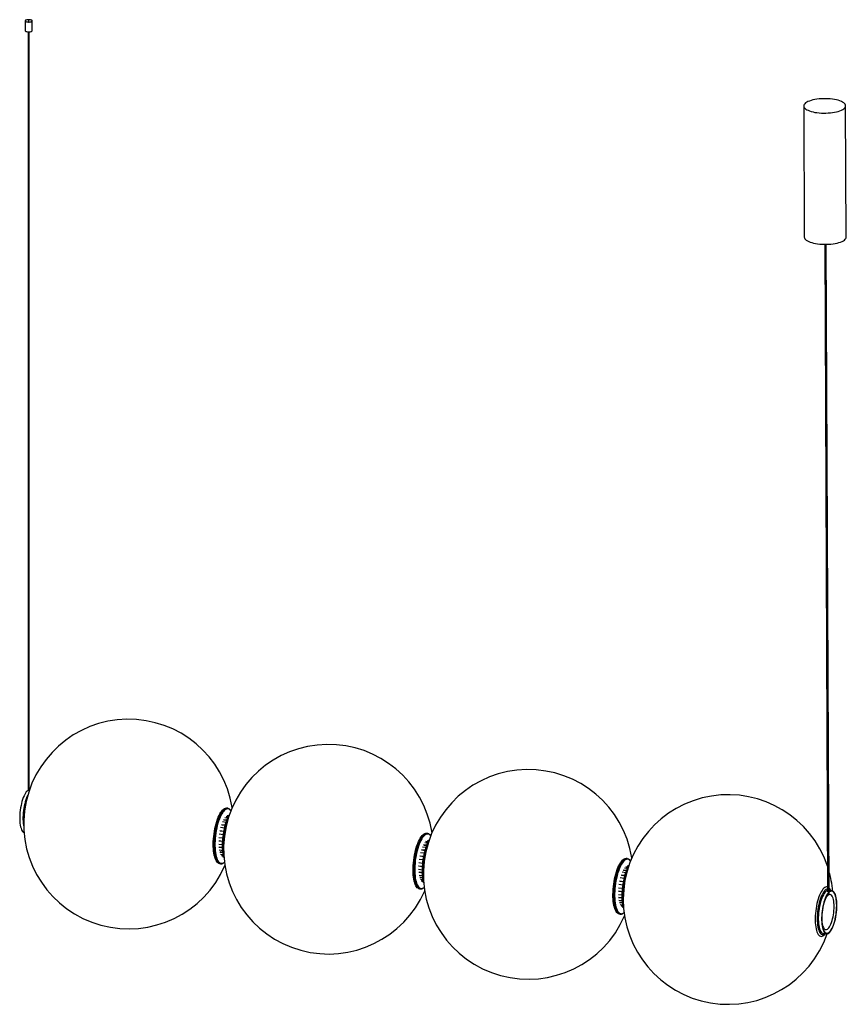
# Paper-space layout '_Dimétrica' of a CAD drawing. Header units: millimetres. Extents: x -629 to 553, y -175 to 1234.
import ezdxf

# ---------------------------------------------------------------- set-up
doc = ezdxf.new("R2010")
doc.units = ezdxf.units.MM

psp = doc.layouts.new('_Dimétrica')

# ---------------------------------------------------------------- linework, layer by layer
at = {"color": 7, "linetype": 'Continuous', "lineweight": 25}
for p, q in [((-621.4, 1232), (-621.4, 1217.9)), ((-611.4, 1217.9), (-611.4, 1232)), ((-617, 1216.2), (-617, 129.9)), ((-615.9, 129.9), (-615.9, 1216.2)), ((492, 1110.2), (492.9, 922.4)), ((552.9, 922.7), (552, 1110.5)), ((522, 912.2), (526.2, -14.7)), ((528.2, -14.6), (524, 912.2)), ((-615.3, 131.5), (-615.9, 131.4)), ((-332.1, 105), (-333.3, 105.2)), ((-332.1, 105), (-331.9, 105)), ((-334, 84.8), (-339.2, 85.5)), ((-332.9, 88.1), (-337.6, 88.7)), ((-333.2, 87.4), (-337.3, 87.9)), ((-331.8, 90.9), (-335.9, 91.4)), ((-330.9, 92.8), (-334.2, 93.3)), ((-331.3, 92), (-334, 92.3)), ((-330.2, 94.2), (-332.4, 94.4)), ((-329.9, 94.7), (-330.7, 94.8)), ((-329.9, 94.7), (-330.4, 94.7)), ((-337.4, 71.9), (-343, 72.6)), ((-337.4, 71.7), (-342.6, 72.3)), ((-336.4, 76.7), (-341.9, 77.4)), ((-335.3, 80.9), (-340.7, 81.6)), ((-335.4, 80.4), (-340.3, 81)), ((-339.1, 57.4), (-344.7, 58.1)), ((-338.8, 62.1), (-344.4, 62.9)), ((-339.1, 57.7), (-344.2, 58.3)), ((-338.2, 67.2), (-343.8, 67.9)), ((-45, 56.8), (-48.3, 57.3)), ((-46.3, 69), (-47.5, 69.2)), ((-44.4, 58.2), (-46.5, 58.4)), ((-44.1, 58.7), (-44.9, 58.8)), ((-44.1, 58.7), (-44.6, 58.7)), ((-339.2, 52.6), (-344.7, 53.3)), ((-339.1, 48.4), (-344.4, 49.1)), ((-339.1, 49), (-343.9, 49.6)), ((-338.9, 44.4), (-343.9, 45)), ((-338.6, 42), (-342.6, 42.5)), ((-49.4, 44.9), (-54.8, 45.5)), ((-49.6, 44.4), (-54.4, 45)), ((-48.2, 48.8), (-53.3, 49.5)), ((-47.1, 52.1), (-51.8, 52.7)), ((-47.3, 51.3), (-51.5, 51.9)), ((-45.9, 54.9), (-50, 55.4)), ((-45.5, 55.9), (-48.1, 56.3)), ((-338.5, 41.2), (-343.1, 41.8)), ((-338.1, 38.5), (-342, 38.9)), ((-337.8, 36.6), (-340.7, 37)), ((-338, 37.6), (-340.3, 37.9)), ((-337.5, 35.4), (-339.2, 35.6)), ((-337.4, 35.2), (-337.6, 35.2)), ((-52.4, 31.2), (-58, 31.9)), ((-51.6, 35.9), (-57.2, 36.6)), ((-51.6, 35.7), (-56.7, 36.3)), ((-50.6, 40.7), (-56.1, 41.4)), ((239.6, 33), (238.3, 33.2)), ((239.6, 33), (239.7, 33)), ((-343.3, 25.8), (-342.1, 25.7)), ((-53.3, 21.4), (-58.9, 22.1)), ((-53.4, 16.6), (-58.9, 17.3)), ((-53, 26.1), (-58.6, 26.8)), ((-53.3, 21.7), (-58.4, 22.3)), ((238.8, 16.1), (234, 16.7)), ((238.5, 15.3), (234.3, 15.9)), ((239.9, 18.9), (235.8, 19.4)), ((240.8, 20.8), (237.5, 21.2)), ((240.4, 19.9), (237.7, 20.3)), ((241.4, 22.1), (239.3, 22.4)), ((241.7, 22.6), (240.9, 22.7)), ((241.7, 22.7), (241.2, 22.7)), ((-53.3, 12.4), (-58.6, 13.1)), ((-53.3, 13), (-58.1, 13.6)), ((-53.1, 8.4), (-58, 9)), ((-52.7, 5.2), (-57.2, 5.7)), ((-52.8, 6), (-56.8, 6.5)), ((-52.3, 2.4), (-56.1, 2.9)), ((-51.9, 0.6), (-54.9, 0.9)), ((-52.1, 1.6), (-54.5, 1.9)), ((234.2, -0.1), (228.6, 0.6)), ((234.2, -0.3), (229.1, 0.3)), ((235.3, 4.6), (229.7, 5.3)), ((236.4, 8.9), (231, 9.5)), ((236.2, 8.3), (231.4, 9)), ((237.6, 12.8), (232.5, 13.5)), ((-57.5, -10.2), (-56.3, -10.4)), ((-56.3, -10.4), (-56.4, -10.3)), ((-51.7, -0.6), (-53.4, -0.4)), ((-51.6, -0.8), (-51.8, -0.8)), ((232.5, -14.6), (226.9, -13.9)), ((232.9, -9.9), (227.2, -9.2)), ((232.5, -14.3), (227.5, -13.7)), ((233.5, -4.8), (227.8, -4.1)), ((532.4, -13), (528.2, -12.4)), ((232.4, -19.4), (226.9, -18.7)), ((232.5, -23.6), (227.2, -22.9)), ((232.5, -23), (227.7, -22.4)), ((232.8, -27.6), (227.8, -27)), ((528.2, -16.4), (528.2, -15.6)), ((233.1, -30.8), (228.6, -30.3)), ((233, -30), (229.1, -29.5)), ((233.5, -33.6), (229.7, -33.1)), ((233.9, -35.4), (230.9, -35.1)), ((233.7, -34.5), (231.3, -34.2)), ((234.2, -36.6), (232.4, -36.4)), ((234.2, -36.9), (234, -36.8)), ((228.3, -46.2), (229.6, -46.4)), ((519, -73.8), (524.6, -74.5))]:
    psp.add_line(p, q, dxfattribs=at)
at = {"color": 7, "linetype": 'Continuous', "lineweight": 25, "flags": 128}
for points in [[(-618.3, 1230.5), (-616.9, 1230.4), (-615.6, 1230.4), (-614.3, 1230.5), (-613.1, 1230.8), (-612.3, 1231.1), (-611.7, 1231.5), (-611.4, 1232), (-611.6, 1232.4), (-612.1, 1232.9), (-612.9, 1233.2), (-614, 1233.5), (-615.2, 1233.7), (-616.6, 1233.7), (-617.9, 1233.6), (-619.2, 1233.4), (-620.2, 1233.1), (-620.9, 1232.8), (-621.4, 1232.3), (-621.4, 1231.9), (-621.1, 1231.4), (-620.4, 1231), (-619.5, 1230.7), (-618.3, 1230.5)], [(-616.6, 1231.9), (-616.4, 1231.8), (-616.2, 1231.9), (-616, 1231.9), (-615.9, 1232), (-615.9, 1232), (-615.9, 1232.1), (-616, 1232.2), (-616.2, 1232.2), (-616.4, 1232.2), (-616.7, 1232.2), (-616.8, 1232.2), (-617, 1232.1), (-617, 1232), (-617, 1232), (-616.8, 1231.9), (-616.6, 1231.9)], [(-621.4, 1217.9), (-621.4, 1217.7), (-621.1, 1217.3), (-620.4, 1216.9), (-619.5, 1216.6), (-618.3, 1216.3)], [(-618.3, 1216.3), (-616.9, 1216.2), (-615.6, 1216.3), (-614.3, 1216.4), (-613.1, 1216.6), (-612.3, 1217), (-611.7, 1217.4), (-611.4, 1217.8), (-611.4, 1217.9)], [(511, 1100.7), (514.1, 1100.3), (517.3, 1100.1), (520.5, 1100), (523.8, 1100), (527, 1100.2), (530.2, 1100.4), (533.2, 1100.8), (536.2, 1101.3), (538.9, 1101.9), (541.5, 1102.5), (543.9, 1103.3), (546, 1104.2), (547.8, 1105.1), (549.3, 1106.1), (550.5, 1107.2), (551.4, 1108.2), (551.9, 1109.4), (552, 1110.5), (551.9, 1111.6), (551.3, 1112.7), (550.4, 1113.8), (549.2, 1114.8), (547.7, 1115.8), (545.9, 1116.7), (543.8, 1117.5), (541.4, 1118.3), (538.8, 1118.9), (536, 1119.5), (533.1, 1120), (530, 1120.3), (526.8, 1120.5), (523.6, 1120.6), (520.3, 1120.6), (517.1, 1120.5), (513.9, 1120.2), (510.9, 1119.9), (507.9, 1119.4), (505.1, 1118.8), (502.6, 1118.1), (500.2, 1117.3), (498.1, 1116.4), (496.3, 1115.5), (494.8, 1114.5), (493.6, 1113.5), (492.7, 1112.4), (492.2, 1111.3), (492, 1110.2), (492.2, 1109.1), (492.8, 1108), (493.6, 1106.9), (494.9, 1105.8), (496.4, 1104.9), (498.2, 1104), (500.3, 1103.1), (502.7, 1102.4), (505.3, 1101.7), (508.1, 1101.1), (511, 1100.7)], [(492.9, 922.4), (492.9, 922.4), (493.1, 921.3), (493.6, 920.2), (494.5, 919.1), (495.7, 918.1), (497.2, 917.1), (499.1, 916.2), (501.2, 915.3), (503.6, 914.6), (506.1, 913.9), (508.9, 913.3), (511.9, 912.9)], [(511.9, 912.9), (515, 912.5), (518.1, 912.3), (521.4, 912.2), (524.6, 912.2), (527.8, 912.4), (531, 912.6), (534.1, 913), (537, 913.5), (539.8, 914.1), (542.4, 914.8), (544.7, 915.5), (546.8, 916.4), (548.7, 917.3), (550.2, 918.3), (551.4, 919.4), (552.2, 920.5), (552.7, 921.6), (552.9, 922.7)], [(-617, 130.9), (-617.4, 130.7), (-618.6, 129.7), (-619.8, 128.5), (-620.9, 126.9), (-622, 125), (-623.1, 122.8), (-624.1, 120.4), (-625.1, 117.8), (-626, 115), (-626.7, 112), (-627.4, 108.9), (-628, 105.7), (-628.5, 102.4), (-628.9, 99.1), (-629.1, 95.9), (-629.3, 92.7), (-629.3, 89.6), (-629.1, 86.6), (-628.9, 83.8), (-628.5, 81.1), (-628, 78.7), (-627.4, 76.6), (-626.7, 74.7), (-626, 73.1), (-625.1, 71.8), (-624.1, 70.9), (-623.1, 70.3), (-623, 70.2)], [(-617.9, 123.4), (-618.4, 122.2), (-619.4, 119.8), (-620.4, 117.2), (-621.3, 114.4), (-622.1, 111.4), (-622.8, 108.3), (-623.4, 105.1), (-623.8, 101.8), (-624.2, 98.6), (-624.5, 95.3), (-624.6, 92.1), (-624.6, 89), (-624.5, 86), (-624.2, 83.2), (-623.8, 80.5), (-623.5, 78.7)], [(-617.9, 123.4), (-618.4, 122.2), (-619.4, 119.8), (-620.4, 117.2), (-621.3, 114.4), (-622.1, 111.4), (-622.8, 108.3), (-623.4, 105.1), (-623.8, 101.8), (-624.2, 98.6), (-624.5, 95.3), (-624.6, 92.1), (-624.6, 89), (-624.5, 86), (-624.2, 83.2), (-623.8, 80.5), (-623.5, 78.7)], [(-343.3, 25.8), (-343.5, 25.8), (-344.7, 26.2), (-345.9, 26.9), (-346.9, 28), (-348, 29.4), (-348.9, 31.1), (-349.7, 33.1), (-350.4, 35.4), (-351.1, 38), (-351.6, 40.8), (-352, 43.8), (-352.3, 47), (-352.4, 50.4), (-352.4, 53.9), (-352.4, 57.5), (-352.1, 61.2), (-351.8, 64.9), (-351.3, 68.6), (-350.8, 72.3), (-350.1, 76), (-349.3, 79.5), (-348.4, 82.9), (-347.5, 86.2), (-346.4, 89.3), (-345.3, 92.2), (-344.1, 94.8), (-342.9, 97.2), (-341.6, 99.3), (-340.3, 101.1), (-339, 102.6), (-337.6, 103.8), (-336.3, 104.6), (-335, 105.1), (-333.8, 105.2), (-333.3, 105.2)], [(-342.1, 25.7), (-342.3, 25.7), (-343.5, 26.1), (-344.6, 26.8), (-345.7, 27.9), (-346.7, 29.3), (-347.7, 31), (-348.5, 33), (-349.2, 35.3), (-349.8, 37.8), (-350.4, 40.6), (-350.8, 43.7), (-351, 46.9), (-351.2, 50.3), (-351.2, 53.8), (-351.1, 57.4), (-350.9, 61), (-350.6, 64.8), (-350.1, 68.5), (-349.5, 72.2), (-348.9, 75.8), (-348.1, 79.4), (-347.2, 82.8), (-346.2, 86), (-345.2, 89.1), (-344.1, 92), (-342.9, 94.6), (-341.6, 97), (-340.4, 99.1), (-339.1, 100.9), (-337.7, 102.4), (-336.4, 103.6), (-335.1, 104.4), (-333.8, 104.9), (-332.5, 105.1), (-332.1, 105)], [(-327.3, 101.5), (-327.6, 101.9), (-328.7, 103), (-329.8, 103.7), (-331, 104.1), (-332.3, 104.2), (-333.6, 103.9), (-334.9, 103.2), (-336.2, 102.2), (-337.5, 100.9), (-338.8, 99.3), (-340.1, 97.3), (-341.3, 95), (-342.5, 92.5), (-343.7, 89.8), (-344.8, 86.8), (-345.8, 83.6), (-346.7, 80.2), (-347.5, 76.7), (-348.2, 73.1), (-348.8, 69.5), (-349.3, 65.8), (-349.7, 62.1), (-349.9, 58.4), (-350, 54.8), (-350, 51.2), (-349.9, 47.8), (-349.7, 44.6), (-349.3, 41.6), (-348.8, 38.7), (-348.2, 36.1), (-347.5, 33.8), (-346.7, 31.7), (-345.8, 30), (-344.8, 28.6), (-343.7, 27.5), (-342.5, 26.7), (-341.3, 26.3), (-340.1, 26.3), (-338.8, 26.6), (-337.5, 27.2), (-336.6, 27.9)], [(-337.2, 34.4), (-337.3, 34.6), (-337.9, 37.3), (-338.4, 40.1), (-338.8, 43.2), (-339, 46.4), (-339.1, 49.8), (-339.1, 53.4), (-339, 57), (-338.8, 60.7), (-338.4, 64.4), (-337.9, 68.1), (-337.3, 71.8), (-336.6, 75.4), (-335.8, 78.9), (-334.8, 82.3), (-333.8, 85.4), (-332.8, 88.5), (-331.6, 91.2), (-330.4, 93.8), (-329.6, 95.3)], [(-330.7, 91.9), (-330.8, 91.7), (-331.9, 89), (-333, 86), (-334, 82.8), (-334.9, 79.5), (-335.8, 76), (-336.5, 72.4), (-337.1, 68.7), (-337.6, 65), (-338, 61.3), (-338.3, 57.6), (-338.5, 54), (-338.5, 50.4), (-338.4, 46.9), (-338.2, 43.6), (-337.9, 40.5), (-337.5, 38)], [(-57.5, -10.2), (-58.3, -10), (-59.5, -9.5), (-60.6, -8.6), (-61.6, -7.3), (-62.6, -5.8), (-63.5, -3.9), (-64.3, -1.8), (-65, 0.7), (-65.5, 3.4), (-66, 6.3), (-66.3, 9.4), (-66.5, 12.7), (-66.6, 16.1), (-66.6, 19.7), (-66.4, 23.3), (-66.2, 27), (-65.8, 30.8), (-65.2, 34.5), (-64.6, 38.2), (-63.9, 41.7), (-63.1, 45.2), (-62.1, 48.6), (-61.1, 51.8), (-60, 54.7), (-58.9, 57.5), (-57.7, 60), (-56.4, 62.3), (-55.1, 64.2), (-53.8, 65.9), (-52.5, 67.2)], [(-56.4, -10.3), (-57.1, -10.2), (-58.2, -9.6), (-59.4, -8.7), (-60.4, -7.5), (-61.4, -5.9), (-62.3, -4.1), (-63, -1.9), (-63.7, 0.5), (-64.3, 3.2), (-64.8, 6.1), (-65.1, 9.2), (-65.3, 12.5), (-65.4, 16), (-65.4, 19.5), (-65.2, 23.2), (-64.9, 26.9), (-64.5, 30.6), (-64, 34.3), (-63.4, 38), (-62.7, 41.6), (-61.8, 45.1), (-60.9, 48.4), (-59.9, 51.6), (-58.8, 54.6), (-57.7, 57.3), (-56.4, 59.9), (-55.2, 62.1), (-53.9, 64.1), (-52.6, 65.7), (-51.3, 67)], [(-50.4, 66.2), (-51.7, 64.9), (-53, 63.2), (-54.3, 61.3), (-55.5, 59), (-56.7, 56.5), (-57.9, 53.7), (-58.9, 50.7), (-59.9, 47.6), (-60.8, 44.2), (-61.7, 40.7), (-62.4, 37.1), (-63, 33.5), (-63.5, 29.8), (-63.8, 26.1), (-64.1, 22.4), (-64.2, 18.8), (-64.2, 15.2), (-64.1, 11.8), (-63.8, 8.6), (-63.5, 5.5), (-63, 2.7), (-62.4, 0.1), (-61.7, -2.2), (-60.8, -4.3), (-59.9, -6), (-58.9, -7.4), (-57.9, -8.5), (-56.7, -9.3), (-55.5, -9.7), (-54.3, -9.7), (-53, -9.4), (-51.7, -8.8), (-50.7, -8.1)], [(-51.4, -1.6), (-51.5, -1.4), (-52.1, 1.2), (-52.6, 4.1), (-52.9, 7.2), (-53.2, 10.4), (-53.3, 13.8), (-53.3, 17.3), (-53.2, 21), (-52.9, 24.7), (-52.6, 28.4), (-52.1, 32.1), (-51.5, 35.8), (-50.8, 39.4), (-49.9, 42.9), (-49, 46.2), (-48, 49.4), (-46.9, 52.4), (-45.8, 55.2), (-44.6, 57.8), (-43.7, 59.3)], [(-44.9, 55.9), (-45.5, 54.4), (-46.6, 51.5), (-47.7, 48.4), (-48.7, 45.2), (-49.5, 41.7), (-50.3, 38.2), (-51, 34.6), (-51.6, 30.9), (-52, 27.2), (-52.4, 23.4), (-52.6, 19.8), (-52.7, 16.1), (-52.7, 12.6), (-52.5, 9.3), (-52.2, 6.1), (-51.8, 3), (-51.7, 2)], [(228.3, -46.2), (228.2, -46.2), (226.9, -45.8), (225.8, -45.1), (224.7, -44), (223.7, -42.6), (222.8, -40.9), (221.9, -38.9), (221.2, -36.6), (220.6, -34), (220.1, -31.2), (219.7, -28.2), (219.4, -25), (219.2, -21.6), (219.2, -18.1), (219.3, -14.5), (219.5, -10.8), (219.8, -7.1), (220.3, -3.4), (220.9, 0.3), (221.6, 3.9), (222.3, 7.5), (223.2, 10.9), (224.2, 14.2), (225.2, 17.3), (226.4, 20.1), (227.5, 22.8), (228.8, 25.2), (230, 27.3), (231.4, 29.1), (232.7, 30.6), (234, 31.7), (235.3, 32.6), (236.6, 33.1), (237.9, 33.2), (238.3, 33.2)], [(229.5, -46.4), (229.4, -46.3), (228.2, -46), (227, -45.2), (225.9, -44.2), (224.9, -42.8), (224, -41.1), (223.2, -39), (222.4, -36.7), (221.8, -34.2), (221.3, -31.4), (220.9, -28.4), (220.6, -25.1), (220.5, -21.8), (220.4, -18.3), (220.5, -14.7), (220.7, -11), (221.1, -7.3), (221.5, -3.5), (222.1, 0.2), (222.8, 3.8), (223.6, 7.3), (224.4, 10.8), (225.4, 14), (226.5, 17.1), (227.6, 20), (228.8, 22.6), (230, 25), (231.3, 27.1), (232.6, 28.9), (233.9, 30.4), (235.2, 31.6), (236.5, 32.4), (237.8, 32.9), (239.1, 33), (239.6, 33)], [(244.4, 29.5), (244, 29.9), (243, 31), (241.8, 31.7), (240.6, 32.1), (239.4, 32.2), (238.1, 31.9), (236.8, 31.2), (235.5, 30.2), (234.1, 28.9), (232.8, 27.2), (231.6, 25.3), (230.3, 23), (229.1, 20.5), (228, 17.7), (226.9, 14.7), (225.9, 11.6), (225, 8.2), (224.2, 4.7), (223.4, 1.1), (222.8, -2.5), (222.3, -6.3), (222, -10), (221.7, -13.6), (221.6, -17.3), (221.6, -20.8), (221.7, -24.2), (222, -27.4), (222.3, -30.5), (222.8, -33.3), (223.4, -35.9), (224.2, -38.2), (225, -40.3), (225.9, -42), (226.9, -43.4), (228, -44.5), (229.1, -45.3), (230.3, -45.7), (231.6, -45.8), (232.8, -45.4), (234.1, -44.8), (235.1, -44.1)], [(234.4, -37.6), (234.4, -37.4), (233.7, -34.8), (233.3, -31.9), (232.9, -28.9), (232.6, -25.6), (232.5, -22.2), (232.5, -18.7), (232.6, -15), (232.9, -11.3), (233.3, -7.6), (233.7, -3.9), (234.4, -0.2), (235.1, 3.4), (235.9, 6.9), (236.8, 10.2), (237.8, 13.4), (238.9, 16.4), (240, 19.2), (241.2, 21.7), (242.1, 23.3)], [(240.9, 19.9), (240.9, 19.7), (239.7, 17), (238.6, 14), (237.6, 10.8), (236.7, 7.5), (235.9, 4), (235.1, 0.4), (234.5, -3.3), (234, -7), (233.6, -10.7), (233.3, -14.4), (233.2, -18.1), (233.1, -21.6), (233.2, -25.1), (233.4, -28.4), (233.8, -31.5), (234.2, -34)], [(526.2, -7.5), (525.6, -7.3), (524.4, -7.3), (523.2, -7.7), (522, -8.3), (520.7, -9.4), (519.5, -10.7), (518.2, -12.4), (517, -14.4), (515.8, -16.6), (514.7, -19.2), (513.7, -21.9), (512.7, -24.9), (511.8, -28), (511, -31.3), (510.2, -34.7), (509.6, -38.2), (509.2, -41.7), (508.8, -45.3), (508.5, -48.8), (508.4, -52.2), (508.4, -55.6), (508.5, -58.8), (508.8, -61.9), (509.2, -64.8), (509.6, -67.4), (510.2, -69.8), (511, -72), (511.8, -73.9), (512.7, -75.4), (513.7, -76.6), (514.7, -77.5), (515.8, -78.1), (517, -78.3), (518.2, -78.1), (519.5, -77.6), (520.7, -76.7), (522, -75.5), (523, -74.3)], [(526.2, -10.4), (525.3, -10.5), (524.1, -11.1), (522.9, -12), (521.7, -13.2), (520.5, -14.8), (519.3, -16.7), (518.2, -18.9), (517.1, -21.3), (516.1, -23.9), (515.1, -26.8), (514.3, -29.9), (513.5, -33.1), (512.8, -36.4), (512.3, -39.8), (511.8, -43.2), (511.5, -46.6), (511.3, -50), (511.3, -53.3), (511.3, -56.4), (511.5, -59.5), (511.8, -62.3), (512.3, -65), (512.8, -67.4), (513.5, -69.5), (514.3, -71.4), (515.1, -72.9), (516.1, -74.1), (517.1, -75), (518.2, -75.5), (519.3, -75.7), (520.5, -75.5), (521.7, -74.9), (522.6, -74.2)], [(526.2, -12.5), (525.9, -12.6), (524.7, -13.2), (523.5, -14.2), (522.4, -15.4), (521.2, -17), (520.1, -18.9), (519, -21.1), (518, -23.5), (517.1, -26.1), (516.2, -28.9), (515.4, -31.9), (514.7, -35), (514.1, -38.2), (513.6, -41.5), (513.3, -44.8), (513, -48), (512.9, -51.2), (512.9, -54.3), (513, -57.3), (513.3, -60.1), (513.6, -62.8), (514.1, -65.2), (514.7, -67.3), (515.4, -69.2), (516.2, -70.8), (517.1, -72.1), (518, -73), (519, -73.6), (520, -73.9)], [(526.2, -12.5), (525.9, -12.6), (524.7, -13.2), (523.5, -14.2), (522.4, -15.4), (521.2, -17), (520.1, -18.9), (519, -21.1), (518, -23.5), (517.1, -26.1), (516.2, -28.9), (515.4, -31.9), (514.7, -35), (514.1, -38.2), (513.6, -41.5), (513.3, -44.8), (513, -48), (512.9, -51.2), (512.9, -54.3), (513, -57.3), (513.3, -60.1), (513.6, -62.8), (514.1, -65.2), (514.7, -67.3), (515.4, -69.2), (516.2, -70.8), (517.1, -72.1), (518, -73), (519, -73.6), (520, -73.9)], [(539.5, -34), (539.4, -31), (539.2, -28.1), (538.9, -25.4), (538.5, -22.8), (538, -20.5), (537.3, -18.5), (536.6, -16.8), (535.7, -15.3), (534.8, -14.2), (533.8, -13.5), (532.8, -13), (531.7, -12.9), (530.5, -13.2), (529.4, -13.8), (528.2, -14.7), (527.1, -16), (525.9, -17.6), (524.8, -19.5), (523.7, -21.7), (522.7, -24.1), (521.7, -26.7), (520.9, -29.5), (520.1, -32.5), (519.4, -35.6), (518.8, -38.8), (518.3, -42.1), (517.9, -45.3), (517.7, -48.6), (517.6, -51.8), (517.6, -54.9), (517.7, -57.9), (517.9, -60.7), (518.3, -63.4), (518.8, -65.8), (519.4, -67.9), (520.1, -69.8), (520.9, -71.4), (521.7, -72.7), (522.7, -73.6), (523.7, -74.2), (524.8, -74.5), (525.9, -74.4), (527.1, -74), (528.2, -73.2), (529.4, -72.1), (530.5, -70.6), (531.7, -68.9), (532.8, -66.9), (533.8, -64.6), (534.8, -62.1), (535.7, -59.3), (536.6, -56.4), (537.3, -53.4), (538, -50.2), (538.5, -47), (538.9, -43.7), (539.2, -40.4), (539.4, -37.2), (539.5, -34)], [(539.2, -34.3), (539.1, -31.2), (539, -28.4), (538.6, -25.7), (538.2, -23.2), (537.7, -20.9), (537, -18.9), (536.3, -17.2), (535.4, -15.9), (534.5, -14.8), (533.5, -14.1), (532.5, -13.7), (531.4, -13.7), (530.2, -14), (529.1, -14.7), (527.9, -15.7), (526.8, -17.1), (525.6, -18.7), (524.6, -20.7), (523.5, -22.9), (522.5, -25.4), (521.6, -28.1), (520.7, -30.9), (520, -34), (519.3, -37.1), (518.8, -40.3), (518.4, -43.5), (518.1, -46.8), (517.9, -50), (517.8, -53.1), (517.9, -56.2), (518.1, -59.1), (518.4, -61.8), (518.8, -64.2), (519.3, -66.5), (520, -68.5), (520.7, -70.2), (521.6, -71.6), (522.5, -72.6), (523.5, -73.3), (524.6, -73.7), (525.6, -73.7), (526.8, -73.4), (527.9, -72.7), (529.1, -71.7), (530.2, -70.3), (531.4, -68.7), (532.5, -66.7), (533.5, -64.5), (534.5, -62), (535.4, -59.3), (536.3, -56.5), (537, -53.5), (537.7, -50.3), (538.2, -47.1), (538.6, -43.9), (539, -40.6), (539.1, -37.4), (539.2, -34.3)], [(535.6, -35.6), (535.5, -32.8), (535.3, -30.2), (535, -27.8), (534.6, -25.6), (534.1, -23.6), (533.4, -21.9), (532.7, -20.5), (531.9, -19.5), (531, -18.8), (530, -18.4), (529, -18.4), (528, -18.7), (526.9, -19.4), (525.8, -20.4), (524.8, -21.8), (523.8, -23.4), (522.8, -25.3), (521.9, -27.5), (521.2, -29.3)], [(527.5, -16.7), (527.6, -16.7), (528, -16.6), (528.2, -16.5), (528.2, -16.4)], [(517.9, -55.8), (518.1, -58), (518.5, -60.3), (518.9, -62.4), (519.5, -64.2), (520.2, -65.8), (521, -67), (521.9, -67.9), (522.8, -68.4), (523.8, -68.6), (524.8, -68.4), (525.8, -67.9), (526.9, -67.1), (528, -65.9), (529, -64.4), (530, -62.6), (531, -60.6), (531.9, -58.3), (532.7, -55.7), (533.4, -53.1), (534.1, -50.3), (534.6, -47.3), (535, -44.4), (535.3, -41.4), (535.5, -38.5), (535.6, -35.6)]]:
    psp.add_lwpolyline(points, dxfattribs=at)
at = {"color": 7, "linetype": 'Continuous', "lineweight": 25}
for centre, radius, start, end in [((-473.5, 82.5), 150, 9.0234, 336.6151), ((-187.7, 46.5), 150, 9.0234, 336.6151), ((98.1, 10.5), 150, 9.0234, 336.6151), ((-539.6, 90.9), 84.7, 157.6619, 187.9766), ((-520.9, 88.5), 102.6, 165.1563, 180.4822), ((383.9, -25.5), 150, 18.6256, 340.9572), ((-237.2, 52.8), 102, 160.8879, 184.7505), ((-47.8, 62.7), 6.46, 86.9578, 136.1286), ((-46.6, 62.6), 6.46, 86.8266, 136.1392), ((-46.2, 62.6), 5.53, 31.3565, 138.9292), ((48.6, 16.8), 102, 160.8879, 184.7505), ((334.4, -19.3), 102, 160.8879, 184.7505), ((383.9, -25.5), 150, 4.6813, 16.0212), ((519, -17.4), 12.7, 21.6196, 43.3558), ((525.4, -16.1), 6.06, 34.1391, 62.0344)]:
    psp.add_arc(centre, radius, start, end, dxfattribs=at)
for points, knots in [([(-327.1, 101.5), (-327.4, 101.8), (-328, 102.7), (-329.1, 103.7), (-330.3, 104.5), (-331.3, 104.9), (-331.8, 105), (-331.9, 105)], [0, 0, 0, 0, 0.201019, 0.457632, 0.708948, 0.951178, 1, 1, 1, 1]), ([(-41.3, 65.4), (-41.5, 65.7), (-42, 66.5), (-43, 67.5), (-44.2, 68.4), (-45.3, 68.9), (-46, 69), (-46.3, 69)], [0, 0, 0, 0, 0.143144, 0.392171, 0.636962, 0.873471, 1, 1, 1, 1]), ([(244.5, 29.4), (244.3, 29.8), (243.7, 30.7), (242.6, 31.7), (241.3, 32.5), (240.4, 32.9), (239.8, 33), (239.8, 33)], [0, 0, 0, 0, 0.201019, 0.457632, 0.708948, 0.951178, 1, 1, 1, 1]), ([(-342.1, 25.7), (-341.9, 25.7), (-341.3, 25.6), (-340.2, 25.7), (-338.9, 26.1), (-337.6, 26.8), (-336.8, 27.5), (-336.4, 27.8)], [0, 0, 0, 0, 0.1015705, 0.3265547, 0.5532536, 0.7870741, 1, 1, 1, 1]), ([(-56.5, -10.3), (-56.1, -10.3), (-55.3, -10.4), (-54.1, -10.2), (-52.8, -9.7), (-51.6, -9.1), (-50.9, -8.4), (-50.6, -8.2)], [0, 0, 0, 0, 0.1745854, 0.3930705, 0.6144347, 0.8433184, 1, 1, 1, 1]), ([(229.5, -46.3), (229.7, -46.4), (230.4, -46.5), (231.4, -46.3), (232.8, -45.9), (234, -45.2), (234.8, -44.5), (235.2, -44.2)], [0, 0, 0, 0, 0.101571, 0.326555, 0.553254, 0.787074, 1, 1, 1, 1])]:
    psp.add_open_spline(points, degree=3, knots=knots, dxfattribs=at)

doc.saveas('drawing.dxf')
